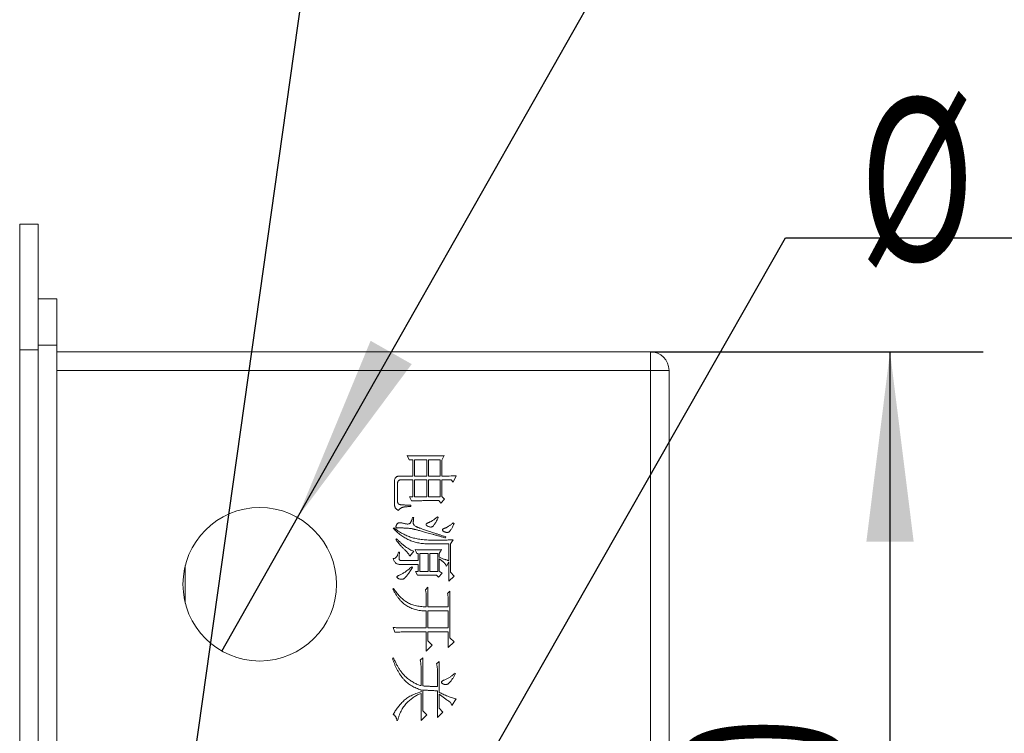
# Model space of a CAD drawing. Header units: millimetres. Extents: x 0 to 658, y -2 to 210.
# Tile 8 of 26: x 34 to 55, y 148 to 164. Entities that reach past the tile are written whole.
import ezdxf

# ---------------------------------------------------------------- set-up
doc = ezdxf.new("R2010")
doc.units = ezdxf.units.MM
doc.layers.add('图框', color=7, linetype='Continuous')
doc.styles.add('SLDTEXTSTYLE0', font='TXT', dxfattribs={"width": 0.7})
doc.styles.add('SLDTEXTSTYLE1', font='TXT', dxfattribs={"width": 0.7, "bigfont": 'bigfont'})
doc.styles.add('SLDTEXTSTYLE4', font='TXT', dxfattribs={"width": 0.628571})
doc.dimstyles.new('SLDDIMSTYLE1', dxfattribs={"dimtxt": 3.5, "dimasz": 4.08, "dimexe": 0, "dimexo": 0.0625, "dimgap": 0.875, "dimtad": 0, "dimtih": 1, "dimtoh": 1, "dimdec": 6, "dimlfac": 5, "dimrnd": 1e-09, "dimzin": 12, "dimdsep": 46, "dimtxsty": 'SLDTEXTSTYLE0', "dimblk1": 'NONE', "dimsah": 1, "dimcen": 0, "dimadec": 0, "dimazin": 3, "dimtfac": 1, "dimtmove": 0, "dimatfit": 3, "dimldrblk": 'NONE', "dimfxl": 0, "dimfrac": 2, "dimtolj": 1, "dimtzin": 12, "dimarcsym": 0})
doc.dimstyles.new('SLDDIMSTYLE5', dxfattribs={"dimtxt": 3.5, "dimasz": 4.08, "dimexe": 0, "dimexo": 0.0625, "dimgap": 0.875, "dimtad": 0, "dimtih": 1, "dimtoh": 1, "dimlfac": 5, "dimrnd": 1e-09, "dimzin": 4, "dimdsep": 46, "dimtxsty": 'SLDTEXTSTYLE0', "dimblk1": 'NONE', "dimsah": 1, "dimcen": 0, "dimadec": 0, "dimazin": 1, "dimtfac": 1, "dimtmove": 0, "dimatfit": 3, "dimldrblk": 'NONE', "dimfxl": 0, "dimfrac": 2, "dimtolj": 1, "dimtzin": 12, "dimarcsym": 0})
doc.dimstyles.new('SLDDIMSTYLE6', dxfattribs={"dimtxt": 3.5, "dimasz": 4.08, "dimexe": 0, "dimexo": 0.0625, "dimgap": 0.875, "dimtad": 2, "dimlfac": 5, "dimrnd": 1e-09, "dimzin": 4, "dimdsep": 46, "dimtxsty": 'SLDTEXTSTYLE0', "dimsah": 1, "dimcen": 0.09, "dimadec": 0, "dimazin": 1, "dimtfac": 1, "dimtofl": 0, "dimtmove": 0, "dimatfit": 3, "dimfxl": 0, "dimfrac": 2, "dimtolj": 1, "dimtzin": 12, "dimarcsym": 0})

# ---------------------------------------------------------------- blocks, each defined once
blk = doc.blocks.new('_D_15')
at = {"layer": '图框'}
for p, q in [((39.669, 152.843), (47.324, 166.346)), ((47.324, 166.346), (73.15, 166.346)), ((38.041, 149.972), (39.669, 152.843))]:
    blk.add_line(p, q, dxfattribs=at)
blk.add_solid([(39.669, 152.843), (42.123, 156.141), (41.239, 156.643)], dxfattribs=at)
at = {"layer": '图框', "char_height": 3.5, "attachment_point": 1}
for s, insert, style in [('贯\\M+190FA', (64.935, 169.357), 'SLDTEXTSTYLE1'), ('%%c', (48.912, 169.357), 'SLDTEXTSTYLE0'), ('16.50', (52.782, 169.357), 'SLDTEXTSTYLE0')]:
    blk.add_mtext(s, dxfattribs=dict(at, insert=insert, style=style))
blk = doc.blocks.new('_NONE')
blk = doc.blocks.new('_D_22')
at = {"layer": '图框'}
for p, q in [((47.255, 156.407), (54.406, 156.407)), ((52.406, 122.447), (52.406, 156.407)), ((44.555, 122.447), (54.406, 122.447))]:
    blk.add_line(p, q, dxfattribs=at)
for points in [[(52.406, 156.407), (51.898, 152.327), (52.914, 152.327)], [(52.406, 122.447), (52.914, 126.527), (51.898, 126.527)]]:
    blk.add_solid(points, dxfattribs=at)
at = {"layer": '图框', "insert": (47.894, 138.563), "char_height": 3.5, "attachment_point": 1, "rotation": 90, "style": 'SLDTEXTSTYLE0'}
blk.add_mtext('169.80', dxfattribs=at)
blk = doc.blocks.new('_D_23')
at = {"layer": '图框'}
for p, q in [((40.018, 141.049), (50.159, 158.856)), ((50.159, 158.856), (75.985, 158.856)), ((37.692, 136.965), (40.018, 141.049))]:
    blk.add_line(p, q, dxfattribs=at)
blk.add_solid([(40.018, 141.049), (42.478, 144.343), (41.595, 144.846)], dxfattribs=at)
at = {"layer": '图框', "char_height": 3.5, "attachment_point": 1}
for s, insert, style in [('贯\\M+190FA', (67.77, 161.867), 'SLDTEXTSTYLE1'), ('%%c', (51.747, 161.867), 'SLDTEXTSTYLE0'), ('23.50', (55.617, 161.867), 'SLDTEXTSTYLE0')]:
    blk.add_mtext(s, dxfattribs=dict(at, insert=insert, style=style))
blk = doc.blocks.new('SW_SYMBOL_HOLE_DEPTH')
at = {"layer": '图框', "color": 0}
for p, q in [((0, 875), (800, 875)), ((400, 875), (400, 75)), ((100, 555), (400, 75)), ((700, 555), (400, 75))]:
    blk.add_line(p, q, dxfattribs=at)
blk = doc.blocks.new('_D_29')
at = {"layer": '图框'}
for p, q in [((36.583, 141.51), (41.546, 176.668)), ((41.546, 176.668), (87.536, 176.668)), ((36.526, 141.104), (36.583, 141.51))]:
    blk.add_line(p, q, dxfattribs=at)
blk.add_solid([(36.583, 141.51), (37.657, 145.479), (36.651, 145.621)], dxfattribs=at)
at = {"layer": '图框', "xscale": 0.004072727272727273, "yscale": 0.004072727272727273, "zscale": 0.004072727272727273}
for p in [(73.685, 176.027), (69.51, 171.027)]:
    blk.add_blockref('SW_SYMBOL_HOLE_DEPTH', p, dxfattribs=at)
at = {"layer": '图框', "char_height": 3.5, "attachment_point": 1}
for s, insert, style in [('4 x  M2.5 - 6H', (43.133, 180.252), 'SLDTEXTSTYLE4'), ('3.50', (79.32, 180.252), 'SLDTEXTSTYLE0'), ('%%c', (53.419, 175.252), 'SLDTEXTSTYLE0'), ('2.05', (59.258, 175.252), 'SLDTEXTSTYLE0'), ('4', (75.145, 175.252), 'SLDTEXTSTYLE0')]:
    blk.add_mtext(s, dxfattribs=dict(at, insert=insert, style=style))

msp = doc.modelspace()

# ---------------------------------------------------------------- linework, layer by layer
at = {"color": 7, "linetype": 'Continuous', "lineweight": 15}
for p, q in [((34.09469352, 159.14742932), (33.6946935, 159.14742932)), ((33.6946935, 159.14742932), (33.6946935, 156.44742832)), ((34.09469352, 156.44742832), (34.09469352, 159.14742932)), ((34.09469352, 157.54742906), (34.49469354, 157.54742906)), ((34.49469354, 157.54742906), (34.49469354, 156.54742853)), ((33.6946935, 156.44742832), (33.6946935, 84.44742844)), ((34.09469352, 156.44742832), (33.6946935, 156.44742832)), ((34.49469354, 156.54742853), (34.09469352, 156.54742853)), ((34.09469352, 84.44742844), (34.09469352, 156.44742832)), ((34.49469354, 156.54742853), (34.49469354, 84.34742973)), ((34.49469354, 156.40742914), (47.25469356, 156.40742914)), ((47.25469356, 156.40742914), (47.25469356, 156.00742833)), ((47.25469356, 156.00742833), (34.49469354, 156.00742833)), ((47.65469288, 156.00742833), (47.25469356, 156.00742833)), ((47.25469356, 84.88742993), (47.25469356, 156.00742833)), ((47.65469288, 156.00742833), (47.65469288, 84.88742993)), ((42.0656309, 154.08516363), (42.02461546, 154.17305366)), ((42.82149007, 154.17305366), (42.76875635, 154.079303)), ((42.14766254, 154.08516363), (42.0656309, 154.08516363)), ((42.14766254, 153.73360053), (42.14766254, 154.08516363)), ((42.44649043, 154.08516363), (42.18281885, 154.08516363)), ((42.18281885, 154.08516363), (42.18281885, 153.73360053)), ((42.44649043, 153.73360053), (42.44649043, 154.08516363)), ((42.73360004, 154.08516363), (42.48164674, 154.08516363)), ((42.48164674, 154.08516363), (42.48164674, 153.73360053)), ((42.73360004, 153.73360053), (42.73360004, 154.08516363)), ((42.76875635, 154.079303), (42.76875635, 153.73360053)), ((41.86641207, 153.73360053), (42.14766254, 153.73360053)), ((42.18281885, 153.73360053), (42.44649043, 153.73360053)), ((42.48164674, 153.73360053), (42.73360004, 153.73360053)), ((43.07930251, 153.73945967), (43.01484977, 153.60469357)), ((41.74922486, 153.15352217), (41.74922486, 153.6105542)), ((41.81953748, 153.58125702), (41.81953748, 153.17696021)), ((42.14766254, 153.65156964), (41.88399022, 153.65156964)), ((42.14766254, 153.28828827), (42.14766254, 153.65156964)), ((42.44649043, 153.65156964), (42.18281885, 153.65156964)), ((42.18281885, 153.65156964), (42.18281885, 153.28828827)), ((42.44649043, 153.28828827), (42.44649043, 153.65156964)), ((42.73360004, 153.65156964), (42.48164674, 153.65156964)), ((42.48164674, 153.65156964), (42.48164674, 153.28828827)), ((42.73360004, 153.28828827), (42.73360004, 153.65156964)), ((42.76875635, 153.65156964), (42.76875635, 153.29414741)), ((42.97383433, 153.65156964), (42.76875635, 153.65156964)), ((43.01484977, 153.60469357), (42.97383433, 153.65156964)), ((42.07734992, 153.28828827), (42.14766254, 153.28828827)), ((42.11836537, 153.20039675), (42.07734992, 153.28828827)), ((42.18281885, 153.28828827), (42.44649043, 153.28828827)), ((42.48164674, 153.28828827), (42.73360004, 153.28828827)), ((42.76875635, 153.29414741), (42.82734995, 153.23555306)), ((42.10664635, 153.10664759), (42.10664635, 153.07735041)), ((42.74531832, 153.15352217), (42.70430287, 153.20625738)), ((42.82734995, 153.23555306), (42.74531832, 153.15352217)), ((42.14180266, 152.84297601), (42.1652407, 152.84297601)), ((42.6750057, 152.85469428), (42.69258385, 152.84297601)), ((43.01484977, 152.72578732), (43.03242793, 152.71406905)), ((41.72578757, 152.60860012), (41.74336573, 152.62031988)), ((42.85664638, 152.42695943), (42.85078724, 152.40352289)), ((41.77852129, 152.37422571), (41.79609945, 152.38594399)), ((42.92109986, 151.91719443), (42.92109986, 152.27461592)), ((43.01484977, 152.36250744), (42.95625617, 152.27461592)), ((42.95625617, 152.27461592), (42.95625617, 151.66524113)), ((41.83711564, 152.09883437), (41.86055293, 152.09883437)), ((42.1652407, 152.11641327), (42.08320906, 152.01094434)), ((42.23555257, 152.06953869), (42.20039626, 152.15156958)), ((42.26484974, 152.06953869), (42.23555257, 152.06953869)), ((42.26484974, 151.91719443), (42.26484974, 152.06953869)), ((42.4757876, 152.06953869), (42.30000605, 152.06953869)), ((42.30000605, 152.06953869), (42.30000605, 151.68281928)), ((42.4757876, 151.68281928), (42.4757876, 152.06953869)), ((42.68086558, 152.06953869), (42.51094317, 152.06953869)), ((42.51094317, 152.06953869), (42.51094317, 151.68281928)), ((42.68086558, 151.68281928), (42.68086558, 152.06953869)), ((42.76289647, 152.15156958), (42.71602189, 152.06953869)), ((42.71602189, 152.06953869), (42.71602189, 151.98750631)), ((37.25469341, 151.00431577), (37.25469341, 151.81054161)), ((42.26484974, 151.8351628), (41.87813108, 151.8351628)), ((41.89570924, 151.91719443), (42.26484974, 151.91719443)), ((42.12422451, 151.78242833), (42.14180266, 151.77071006)), ((42.26484974, 151.68281928), (42.26484974, 151.8351628)), ((42.71602189, 151.95235074), (42.71602189, 151.68867842)), ((42.92109986, 151.88789726), (42.8683654, 151.79414735)), ((42.92109986, 151.47188143), (42.92109986, 151.88789726)), ((42.20625614, 151.68281928), (42.26484974, 151.68281928)), ((42.24727159, 151.60078765), (42.20625614, 151.68281928)), ((42.30000605, 151.68281928), (42.4757876, 151.68281928)), ((42.51094317, 151.68281928), (42.68086558, 151.68281928)), ((42.69844373, 151.5597722), (42.65742754, 151.60664753)), ((42.77461549, 151.64766297), (42.69844373, 151.5597722)), ((42.71602189, 151.68867842), (42.77461549, 151.64766297)), ((43.03828707, 151.58320949), (42.92109986, 151.47188143)), ((42.95625617, 151.66524113), (43.03828707, 151.58320949)), ((41.71406855, 151.30195976), (41.73164671, 151.31953791)), ((42.41719326, 151.29024074), (42.46992772, 151.34297521)), ((42.43477141, 150.92110024), (42.43477141, 151.14961625)), ((42.46992772, 151.34297521), (42.46992772, 150.92110024)), ((42.89180269, 151.20820985), (42.94453715, 151.26094431)), ((42.94453715, 151.26094431), (42.94453715, 150.25899098)), ((42.90938085, 150.92110024), (42.90938085, 151.06758461)), ((42.43477141, 150.46992884), (42.43477141, 150.83321021)), ((42.46992772, 150.92110024), (42.90938085, 150.92110024)), ((42.90938085, 150.83321021), (42.46992772, 150.83321021)), ((42.46992772, 150.83321021), (42.46992772, 150.46992884)), ((42.90938085, 150.46992884), (42.90938085, 150.83321021)), ((41.76094314, 150.37617893), (41.72578757, 150.47578797)), ((42.43477141, 150.38203806), (41.97774013, 150.38203806)), ((42.02461546, 150.46992884), (42.43477141, 150.46992884)), ((42.43477141, 149.97188137), (42.43477141, 150.38203806)), ((42.46992772, 150.46992884), (42.90938085, 150.46992884)), ((42.46992772, 150.38203806), (42.46992772, 150.19453824)), ((42.90938085, 150.38203806), (42.46992772, 150.38203806)), ((42.90938085, 150.04805387), (42.90938085, 150.38203806)), ((42.56367763, 150.10078833), (42.43477141, 149.97188137)), ((42.46992772, 150.19453824), (42.56367763, 150.10078833)), ((43.03242793, 150.17110021), (42.90938085, 150.04805387)), ((42.94453715, 150.25899098), (43.03242793, 150.17110021)), ((41.70820942, 149.81953786), (41.73164671, 149.82539699)), ((42.30586519, 149.77266327), (42.35859965, 149.82539699)), ((42.35859965, 149.82539699), (42.35859965, 149.22188208)), ((42.65742754, 149.69649077), (42.71016201, 149.74922524)), ((42.71016201, 149.74922524), (42.71016201, 149.08711598)), ((42.32344335, 149.22774122), (42.32344335, 149.63203803)), ((42.6750057, 149.21016306), (42.6750057, 149.55586628)), ((43.05000608, 149.49727268), (43.06758424, 149.48555366)), ((42.32344335, 149.09297512), (42.32344335, 149.13985044)), ((42.32344335, 148.47774119), (42.32344335, 149.05781955)), ((42.35859965, 149.13399131), (42.35859965, 148.6886783)), ((42.6750057, 148.54219393), (42.6750057, 149.11641315)), ((42.71016201, 149.04610053), (42.71016201, 148.74141277)), ((42.9855526, 148.80000637), (42.95625617, 148.87031899)), ((43.07930251, 148.94063161), (42.9855526, 148.80000637)), ((42.35859965, 148.6886783), (42.44649043, 148.60078827)), ((42.79219364, 148.65938187), (42.6750057, 148.54219393)), ((42.71016201, 148.74141277), (42.79219364, 148.65938187)), ((41.81953748, 148.47774119), (41.80195933, 148.47774119)), ((42.44649043, 148.60078827), (42.32344335, 148.47774119))]:
    msp.add_line(p, q, dxfattribs=at)
msp.add_circle((38.8546935, 151.40742861), 1.65, dxfattribs=at)
msp.add_arc((47.2546935, 156.00742861), 0.4, 0, 90, dxfattribs=at)
for points, knots in [([(42.02461537, 154.17305361), (42.05803399, 154.17211859), (42.12544335, 154.17023254), (42.2272301, 154.16861931), (42.33053001, 154.16752174), (42.43426524, 154.16703081), (42.53662626, 154.16751091), (42.63551385, 154.16859655), (42.72999603, 154.17019439), (42.79147187, 154.17211552), (42.82149037, 154.17305361)], [0, 0, 0, 0, 0.125841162, 0.2538367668, 0.3831824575, 0.5147004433, 0.6443124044, 0.7684848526, 0.8869517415, 1, 1, 1, 1]), ([(41.74922475, 153.61055361), (41.7494624, 153.62021154), (41.74991034, 153.63841565), (41.7557268, 153.66378656), (41.76459686, 153.68558643), (41.77785489, 153.7033818), (41.79487733, 153.7171735), (41.8155134, 153.72703274), (41.83986621, 153.7326066), (41.85719532, 153.7332554), (41.86641225, 153.73360048)], [0, 0, 0, 0, 0.1485173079, 0.2799381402, 0.3987837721, 0.5086891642, 0.6180164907, 0.7331773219, 0.858083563, 1, 1, 1, 1]), ([(42.768756, 153.73360048), (42.7964619, 153.7336931), (42.85064606, 153.73387422), (42.93014736, 153.73501657), (43.00596885, 153.7365905), (43.05528888, 153.73852025), (43.07930287, 153.73945986)], [0, 0, 0, 0, 0.2675836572, 0.5233106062, 0.7678992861, 1, 1, 1, 1]), ([(41.88399037, 153.65156923), (41.87891022, 153.65138568), (41.86935303, 153.65104036), (41.85590306, 153.64783387), (41.84465056, 153.64203917), (41.83507608, 153.63433453), (41.8281576, 153.62395994), (41.82307197, 153.61166254), (41.82011962, 153.59716155), (41.81973905, 153.58676808), (41.81953725, 153.58125673)], [0, 0, 0, 0, 0.1394569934, 0.2623572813, 0.3761135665, 0.4847561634, 0.5961091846, 0.7145757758, 0.8486478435, 1, 1, 1, 1]), ([(41.83711537, 152.99531923), (41.829759, 152.99924535), (41.81551302, 153.00684846), (41.7969318, 153.02103133), (41.78124588, 153.036368), (41.76896067, 153.05374548), (41.75977168, 153.07388906), (41.75381344, 153.09732172), (41.74982408, 153.12423504), (41.74943234, 153.14337821), (41.74922475, 153.15352236)], [0, 0, 0, 0, 0.1292392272, 0.2502780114, 0.3614296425, 0.4685909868, 0.57861403, 0.703088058, 0.8426635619, 1, 1, 1, 1]), ([(41.81953725, 153.17695986), (41.82010952, 153.172801), (41.8212166, 153.16475547), (41.82527545, 153.15368654), (41.83041345, 153.14380995), (41.8375397, 153.13565838), (41.84622962, 153.12907148), (41.85639012, 153.12375746), (41.86816699, 153.12015839), (41.88176647, 153.11812915), (41.89778643, 153.11666275), (41.91712334, 153.11550089), (41.94004375, 153.1138898), (41.96652432, 153.11243865), (41.99646578, 153.11083292), (42.02997188, 153.10969714), (42.0670737, 153.10806409), (42.0930463, 153.10713426), (42.10664662, 153.10664736)], [0, 0, 0, 0, 0.03933931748, 0.07610411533, 0.11017465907, 0.14342840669, 0.17687613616, 0.21214624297, 0.25063051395, 0.29197999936, 0.3411550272, 0.4017928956, 0.47400666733, 0.55707639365, 0.65100682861, 0.75577258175, 0.87211254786, 1, 1, 1, 1]), ([(42.10664662, 153.07735048), (42.09492617, 153.07736148), (42.07256455, 153.07738247), (42.04059404, 153.07611025), (42.01176817, 153.07485019), (41.98609389, 153.07233498), (41.96348671, 153.06963326), (41.94387037, 153.06630584), (41.92740843, 153.06202025), (41.90971552, 153.05571724), (41.89080656, 153.04575187), (41.87051559, 153.03163625), (41.85226725, 153.01492408), (41.84221481, 153.00191733), (41.83711537, 152.99531923)], [0, 0, 0, 0, 0.1194140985, 0.2278319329, 0.3260032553, 0.4133593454, 0.4906153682, 0.5579954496, 0.6159231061, 0.6637217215, 0.7491056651, 0.832740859, 0.9151522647, 1, 1, 1, 1]), ([(42.70430287, 153.20625673), (42.68520566, 153.20625075), (42.64795164, 153.20623907), (42.59348083, 153.20632189), (42.54175947, 153.20603097), (42.49278665, 153.20583108), (42.44656263, 153.20561747), (42.40308772, 153.2053759), (42.3623601, 153.20524573), (42.32438379, 153.20474115), (42.28915511, 153.20432119), (42.25667514, 153.20389536), (42.22687248, 153.20343389), (42.19981443, 153.20309377), (42.17551147, 153.20237804), (42.15402654, 153.20174586), (42.13529038, 153.20110268), (42.12371814, 153.20062042), (42.11836537, 153.20039736)], [0, 0, 0, 0, 0.0977677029, 0.190721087, 0.2788609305, 0.3625568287, 0.4414384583, 0.5155058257, 0.5851292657, 0.6499416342, 0.7099400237, 0.7654947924, 0.8162357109, 0.8625331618, 0.9040252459, 0.9407049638, 0.9725729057, 1, 1, 1, 1]), ([(42.85078725, 152.40352236), (42.82489775, 152.41092729), (42.77465669, 152.42529727), (42.70137394, 152.44578709), (42.63267309, 152.46550192), (42.5681269, 152.48332767), (42.50810771, 152.50044511), (42.45231433, 152.51566366), (42.40107466, 152.53008611), (42.35423332, 152.54315827), (42.31173732, 152.55461126), (42.27365045, 152.5647439), (42.24010146, 152.57404717), (42.21071569, 152.58144674), (42.18585484, 152.58819438), (42.16521797, 152.59295165), (42.14917859, 152.59711945), (42.1266133, 152.60156067), (42.09494949, 152.60703552), (42.05130397, 152.61172761), (42.00405548, 152.6155374), (41.9628486, 152.61708375), (41.92963794, 152.61796917), (41.90626956, 152.61829392), (41.88493311, 152.61893097), (41.86561731, 152.61872683), (41.84832247, 152.61895449), (41.83306835, 152.61833384), (41.81973584, 152.61808956), (41.80857275, 152.61719758), (41.79917263, 152.61708816), (41.79162704, 152.61997015), (41.78637731, 152.62545671), (41.78384715, 152.63328004), (41.78363197, 152.64312206), (41.78591402, 152.65504979), (41.78988883, 152.66930711), (41.79582227, 152.68503485), (41.80401405, 152.70071098), (41.8154772, 152.71392046), (41.82995349, 152.7235417), (41.84700209, 152.72962003), (41.86663061, 152.73196396), (41.88876633, 152.73144994), (41.91352133, 152.72736404), (41.93965518, 152.71990606), (41.96586123, 152.71237686), (41.99058289, 152.70655325), (42.01279899, 152.7032366), (42.0324956, 152.70199525), (42.04966265, 152.70291647), (42.06444474, 152.70603296), (42.07666578, 152.7116582), (42.08643369, 152.71975629), (42.09444463, 152.72966713), (42.10205489, 152.7410502), (42.10934212, 152.75408923), (42.11653071, 152.76861024), (42.12327548, 152.7848695), (42.12967466, 152.80279316), (42.13599016, 152.82232987), (42.13982345, 152.83594497), (42.14180287, 152.84297548)], [0, 0, 0, 0, 0.0502187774, 0.0974543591, 0.1419100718, 0.1835126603, 0.2223351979, 0.258305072, 0.2913647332, 0.3216079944, 0.3489994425, 0.3734448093, 0.395109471, 0.4139240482, 0.4299575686, 0.4431439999, 0.4534182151, 0.4608528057, 0.4860255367, 0.5133188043, 0.5426833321, 0.5744151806, 0.5902044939, 0.6046420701, 0.6180005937, 0.6300073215, 0.6406649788, 0.6502471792, 0.6584809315, 0.6655077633, 0.6711802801, 0.6758399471, 0.6801337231, 0.6848708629, 0.6908129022, 0.6983314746, 0.7074304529, 0.7184044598, 0.729634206, 0.7402439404, 0.7506457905, 0.7616991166, 0.7736808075, 0.7873090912, 0.8028790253, 0.8203201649, 0.8379620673, 0.8537363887, 0.8676449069, 0.8798052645, 0.8904842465, 0.8996151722, 0.9078223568, 0.9153020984, 0.9230577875, 0.9315139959, 0.9408176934, 0.950893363, 0.9617170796, 0.9736233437, 0.9863797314, 1, 1, 1, 1]), ([(42.16524037, 152.84297548), (42.1643891, 152.8345826), (42.16277445, 152.81866327), (42.16022077, 152.79605187), (42.15855224, 152.77585416), (42.15722245, 152.75813152), (42.15633526, 152.74286822), (42.15584326, 152.73005705), (42.15586846, 152.71971386), (42.15610274, 152.70889119), (42.16045628, 152.6960533), (42.17166638, 152.6817866), (42.18824997, 152.66697119), (42.20385353, 152.6550167), (42.21881258, 152.64716622), (42.23139937, 152.64105684), (42.24838846, 152.63399339), (42.26970593, 152.62591585), (42.29504542, 152.61596394), (42.32490589, 152.60531493), (42.35886673, 152.59278292), (42.39729821, 152.57951313), (42.43982766, 152.56460282), (42.4868109, 152.54893252), (42.53792404, 152.53141306), (42.59348296, 152.51311947), (42.65320782, 152.49329214), (42.71723778, 152.47227432), (42.78549499, 152.44990215), (42.83247927, 152.43475243), (42.85664662, 152.42695986)], [0, 0, 0, 0, 0.0281428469, 0.0533804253, 0.0759063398, 0.095747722, 0.1126678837, 0.1269141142, 0.1384976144, 0.1471986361, 0.1629198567, 0.1826139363, 0.2070305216, 0.2371040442, 0.2477933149, 0.2633357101, 0.2837742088, 0.3091395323, 0.3393906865, 0.3745849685, 0.4148923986, 0.4601512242, 0.5102162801, 0.5652384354, 0.6253738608, 0.6904689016, 0.7603717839, 0.8353117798, 0.9152891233, 1, 1, 1, 1]), ([(42.69258412, 152.84297548), (42.68513328, 152.82691786), (42.67107604, 152.79662252), (42.64909781, 152.75501255), (42.6286796, 152.71949454), (42.6093284, 152.69031645), (42.59067635, 152.66774766), (42.57344916, 152.65117405), (42.55687346, 152.64053596), (42.53607418, 152.63649787), (42.51269951, 152.63941822), (42.48685077, 152.64590629), (42.46340277, 152.65694295), (42.44644292, 152.66943096), (42.43602189, 152.68083918), (42.43110513, 152.68945282), (42.43093415, 152.69843157), (42.43458666, 152.70686784), (42.44225136, 152.71429281), (42.45296809, 152.72156936), (42.46742221, 152.72849181), (42.48527095, 152.73473225), (42.50550915, 152.74193016), (42.52680607, 152.75193928), (42.54915041, 152.76383244), (42.57234696, 152.77808956), (42.59664215, 152.79418795), (42.62213793, 152.81213977), (42.64828562, 152.83266872), (42.66592208, 152.84720639), (42.675006, 152.85469423)], [0, 0, 0, 0, 0.0768986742, 0.1450819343, 0.2043768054, 0.2548482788, 0.2970203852, 0.3312706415, 0.3585993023, 0.3810989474, 0.4217638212, 0.4598044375, 0.4966392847, 0.533662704, 0.5503673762, 0.5637200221, 0.5756671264, 0.5879243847, 0.6025986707, 0.6213430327, 0.6441132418, 0.6719592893, 0.7034838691, 0.7373760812, 0.7740739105, 0.8134215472, 0.8556112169, 0.900696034, 0.9488519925, 1, 1, 1, 1]), ([(43.03242787, 152.71406923), (43.02670871, 152.70065741), (43.01588638, 152.67527834), (42.99951213, 152.63974939), (42.98351784, 152.60921515), (42.96827881, 152.58327883), (42.95379339, 152.56196233), (42.93967982, 152.54542054), (42.92628178, 152.53338116), (42.91282652, 152.52622006), (42.89976837, 152.52287655), (42.88694903, 152.52111592), (42.87394792, 152.52078002), (42.86075352, 152.52266592), (42.84742331, 152.5261577), (42.83397313, 152.53150183), (42.82014584, 152.53821814), (42.80700169, 152.54651423), (42.7954464, 152.55524748), (42.78755164, 152.56434167), (42.78315088, 152.57343756), (42.78429441, 152.58276622), (42.78991601, 152.59122524), (42.7999446, 152.59839744), (42.81351237, 152.60556459), (42.83105266, 152.61169331), (42.85095296, 152.61891042), (42.87192251, 152.62867516), (42.89396117, 152.63981319), (42.91645307, 152.65356688), (42.94013491, 152.66859106), (42.96441784, 152.68581958), (42.98944876, 152.70503599), (43.00620545, 152.71872579), (43.01484975, 152.72578798)], [0, 0, 0, 0, 0.066635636, 0.126094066, 0.1787392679, 0.2240985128, 0.2635335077, 0.2963451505, 0.3233112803, 0.3453455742, 0.365236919, 0.3845935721, 0.4044326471, 0.4244445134, 0.4452936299, 0.4672732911, 0.4904864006, 0.5154377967, 0.5382591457, 0.5563339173, 0.5702704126, 0.5829028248, 0.5973059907, 0.6154290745, 0.6386492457, 0.6673224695, 0.7001740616, 0.7353877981, 0.7729446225, 0.8129738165, 0.8558009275, 0.9011131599, 0.9489870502, 1, 1, 1, 1]), ([(42.92109975, 152.27461611), (42.88145853, 152.27467999), (42.80282692, 152.27480671), (42.68600012, 152.27514323), (42.57134341, 152.27618157), (42.47736768, 152.27677476), (42.40372805, 152.27882414), (42.35021758, 152.28352425), (42.29814241, 152.2904118), (42.24747498, 152.29967082), (42.19837745, 152.31165508), (42.15072363, 152.32602932), (42.10441742, 152.34263515), (42.05959405, 152.36214365), (42.015648, 152.38393092), (41.97258356, 152.40852941), (41.92989617, 152.43548934), (41.88788586, 152.46504765), (41.8462403, 152.49693887), (41.80558494, 152.53184783), (41.76503123, 152.56888978), (41.73898468, 152.59524609), (41.72578725, 152.60860048)], [0, 0, 0, 0, 0.0921529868, 0.1827929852, 0.2715851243, 0.3586989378, 0.401270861, 0.4427891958, 0.4835052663, 0.5233486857, 0.562462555, 0.6009261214, 0.6390132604, 0.6767494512, 0.7145021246, 0.7529851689, 0.7919871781, 0.8318284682, 0.8723586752, 0.9138725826, 0.9563603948, 1, 1, 1, 1]), ([(41.74336537, 152.62031923), (41.75846335, 152.60847762), (41.78829838, 152.58507747), (41.83411629, 152.55254015), (41.8802411, 152.52271128), (41.9266234, 152.49556281), (41.97332943, 152.47121092), (42.0202507, 152.44966011), (42.06750412, 152.43096664), (42.11542209, 152.41469907), (42.16496065, 152.40103663), (42.21673247, 152.389124), (42.27121428, 152.37880707), (42.32855066, 152.37108542), (42.3885146, 152.36438684), (42.45128634, 152.36002354), (42.51677354, 152.35707645), (42.583932, 152.35656631), (42.65041169, 152.35654062), (42.71414084, 152.35710335), (42.77389308, 152.35745127), (42.82973936, 152.35807974), (42.88160267, 152.35905157), (42.92949851, 152.35972793), (42.97347382, 152.36116712), (43.00146727, 152.36207345), (43.01484975, 152.36250673)], [0, 0, 0, 0, 0.0432047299, 0.0853766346, 0.1264946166, 0.1668662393, 0.206356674, 0.2450625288, 0.2830863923, 0.3207427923, 0.358961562, 0.39875323, 0.4403514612, 0.4837770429, 0.5290019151, 0.5762037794, 0.6254447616, 0.6765991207, 0.7274235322, 0.7751539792, 0.820115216, 0.8619830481, 0.9009213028, 0.9369278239, 0.9698478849, 1, 1, 1, 1]), ([(42.08320912, 152.01094423), (42.08053558, 152.01640989), (42.07505349, 152.02761722), (42.06515509, 152.04408215), (42.05382491, 152.06097536), (42.0405554, 152.07795706), (42.02578045, 152.09532781), (42.00946312, 152.11296704), (41.99136618, 152.13078052), (41.97143612, 152.14895123), (41.95005152, 152.16835087), (41.92848977, 152.19073362), (41.9056976, 152.21525579), (41.88175771, 152.24207296), (41.85736357, 152.2717587), (41.83173429, 152.30358947), (41.80519782, 152.33791637), (41.78758478, 152.36188957), (41.77852162, 152.37422548)], [0, 0, 0, 0, 0.0383433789, 0.0786231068, 0.1209964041, 0.16651456, 0.2143975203, 0.2647408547, 0.3179502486, 0.3744285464, 0.4347736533, 0.4999168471, 0.5702637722, 0.6458579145, 0.7264960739, 0.8124621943, 0.903498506, 1, 1, 1, 1]), ([(41.79609975, 152.38594423), (41.81281248, 152.36901531), (41.84528078, 152.33612702), (41.89483516, 152.29071258), (41.94274541, 152.24958548), (41.9897012, 152.21367546), (42.03494383, 152.1818016), (42.0794101, 152.15542921), (42.12221712, 152.1329627), (42.15123787, 152.12179931), (42.16524037, 152.11641298)], [0, 0, 0, 0, 0.1548830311, 0.3008956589, 0.4375685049, 0.5658907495, 0.6857129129, 0.797679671, 0.902380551, 1, 1, 1, 1]), ([(41.72578725, 151.95820986), (41.73244767, 151.95905184), (41.74560142, 151.96071469), (41.76400908, 151.96876261), (41.78069943, 151.98057404), (41.79545941, 151.99661304), (41.80885124, 152.01635801), (41.81986728, 152.04037991), (41.82972609, 152.06811651), (41.83456127, 152.08821706), (41.83711537, 152.09883486)], [0, 0, 0, 0, 0.1039979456, 0.2053866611, 0.3087553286, 0.4202264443, 0.5426032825, 0.6785364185, 0.8301919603, 1, 1, 1, 1]), ([(41.86055287, 152.09883486), (41.8596017, 152.08661033), (41.85777852, 152.06317887), (41.85532779, 152.02947627), (41.85354236, 151.99870479), (41.85176621, 151.97510982), (41.85122118, 151.95805983), (41.85310614, 151.9472667), (41.85590209, 151.93787383), (41.86090507, 151.93026023), (41.86732127, 151.92419492), (41.87549736, 151.91996558), (41.88517121, 151.91769841), (41.89208061, 151.91736783), (41.89570912, 151.91719423)], [0, 0, 0, 0, 0.1760693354, 0.3374823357, 0.4852824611, 0.618503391, 0.6777128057, 0.7292860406, 0.7752739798, 0.8173406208, 0.8584997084, 0.9007838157, 0.9478959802, 1, 1, 1, 1]), ([(42.20039662, 152.15156923), (42.22542366, 152.15063949), (42.27474668, 152.14880718), (42.3475991, 152.14716307), (42.41827503, 152.14604824), (42.51007701, 152.14541616), (42.62476577, 152.14669912), (42.71653315, 152.14993458), (42.76289662, 152.15156923)], [0, 0, 0, 0, 0.1335319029, 0.2631633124, 0.3885301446, 0.5104132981, 0.7526469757, 1, 1, 1, 1]), ([(41.878131, 151.83516298), (41.86877993, 151.83506259), (41.85080135, 151.83486958), (41.82487521, 151.83972535), (41.80153082, 151.84884601), (41.78080876, 151.86248441), (41.76282078, 151.88039001), (41.74763714, 151.90256917), (41.73457567, 151.92864496), (41.72881026, 151.94804023), (41.72578725, 151.95820986)], [0, 0, 0, 0, 0.1303532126, 0.2506199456, 0.3658023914, 0.4781592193, 0.5945973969, 0.7179100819, 0.852090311, 1, 1, 1, 1]), ([(42.14180287, 151.77070986), (42.13192262, 151.75535486), (42.11311846, 151.72613111), (42.08583498, 151.68475324), (42.06052974, 151.64839186), (42.03736592, 151.61676283), (42.01680061, 151.58962139), (41.9981211, 151.56737757), (41.9817349, 151.54983392), (41.96699815, 151.5366183), (41.95290847, 151.52692559), (41.93849791, 151.52007504), (41.92319491, 151.51599134), (41.9072708, 151.51398646), (41.89060143, 151.51449233), (41.87326409, 151.51743004), (41.8552189, 151.52271571), (41.83750187, 151.5299916), (41.82178574, 151.53807923), (41.81061196, 151.54711572), (41.80391399, 151.55697343), (41.80497768, 151.56811487), (41.81218525, 151.57806519), (41.82430941, 151.58781563), (41.84191053, 151.59752575), (41.86460117, 151.60715511), (41.89095079, 151.61843396), (41.91919549, 151.63333303), (41.94918987, 151.65101498), (41.98093297, 151.6714556), (42.01435657, 151.69503537), (42.04961187, 151.72143311), (42.08653876, 151.75080596), (42.11139661, 151.77166441), (42.12422475, 151.78242861)], [0, 0, 0, 0, 0.0629671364, 0.1198395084, 0.1709104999, 0.2157167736, 0.255034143, 0.2883161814, 0.31584276, 0.3377611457, 0.3564423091, 0.374632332, 0.3924856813, 0.410834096, 0.4297995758, 0.4497719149, 0.4713252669, 0.4944874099, 0.5158099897, 0.5319093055, 0.5439765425, 0.5549782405, 0.5679884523, 0.585332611, 0.6083532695, 0.637050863, 0.6703329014, 0.7071524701, 0.7470698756, 0.7903868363, 0.8373090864, 0.8880990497, 0.9422524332, 1, 1, 1, 1]), ([(42.71602162, 151.98750673), (42.72692698, 151.98283457), (42.74794525, 151.97382976), (42.77865828, 151.96147971), (42.80724775, 151.95031981), (42.83389205, 151.9408122), (42.85846283, 151.93266132), (42.88108225, 151.92621442), (42.90165498, 151.92080464), (42.91486291, 151.91835226), (42.92109975, 151.91719423)], [0, 0, 0, 0, 0.1638352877, 0.3157652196, 0.4571301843, 0.5876296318, 0.706411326, 0.8145410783, 0.9124255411, 1, 1, 1, 1]), ([(42.86836537, 151.79414736), (42.86539415, 151.80158843), (42.85968504, 151.81588618), (42.84917019, 151.83561134), (42.83759972, 151.85278681), (42.82646404, 151.86529034), (42.81653306, 151.87500787), (42.80711369, 151.88285822), (42.79626141, 151.89205442), (42.78369665, 151.90231092), (42.76910282, 151.91319658), (42.75302268, 151.92551362), (42.73509812, 151.9386054), (42.72253722, 151.94765584), (42.71602162, 151.95235048)], [0, 0, 0, 0, 0.107330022, 0.2062309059, 0.2990156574, 0.3842095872, 0.4301514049, 0.4851552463, 0.5484705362, 0.6208548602, 0.7024986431, 0.7924798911, 0.8923550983, 1, 1, 1, 1]), ([(42.65742787, 151.60664736), (42.64267095, 151.60664119), (42.61402514, 151.60662921), (42.57235805, 151.60671324), (42.53315125, 151.60642238), (42.49640353, 151.60622292), (42.46211524, 151.60601056), (42.43028686, 151.6057659), (42.40098801, 151.6056423), (42.37407991, 151.60513256), (42.34970175, 151.60472016), (42.32771069, 151.6042908), (42.30825257, 151.60383495), (42.29124715, 151.60349294), (42.27678248, 151.60279696), (42.26477384, 151.60215491), (42.25522013, 151.60154682), (42.24965789, 151.6010158), (42.24727162, 151.60078798)], [0, 0, 0, 0, 0.1079076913, 0.2094678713, 0.3046820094, 0.3946066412, 0.47818388, 0.555413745, 0.6273541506, 0.6924247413, 0.7522065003, 0.8056418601, 0.8532599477, 0.8945323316, 0.9300081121, 0.9591441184, 0.9824723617, 1, 1, 1, 1]), ([(42.43477162, 150.83320986), (42.41421364, 150.83399667), (42.37388629, 150.83554013), (42.31474367, 150.84165295), (42.25828561, 150.85092963), (42.20443604, 150.8633486), (42.1531588, 150.87860353), (42.10464071, 150.89731068), (42.05883628, 150.91915536), (42.01518906, 150.94396776), (41.97353895, 150.97298976), (41.93332109, 151.0064443), (41.89391669, 151.0442905), (41.85586282, 151.08698498), (41.81860009, 151.13407519), (41.78253447, 151.18576305), (41.74716542, 151.24191372), (41.72529707, 151.2815884), (41.7140685, 151.30195986)], [0, 0, 0, 0, 0.0676930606, 0.1327894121, 0.1955275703, 0.255875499, 0.3145467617, 0.3714467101, 0.4268196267, 0.4814179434, 0.5364952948, 0.5936481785, 0.653420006, 0.7161324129, 0.7817184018, 0.850935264, 0.9234608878, 1, 1, 1, 1]), ([(41.73164662, 151.31953798), (41.74188821, 151.30379164), (41.76205591, 151.27278402), (41.79484976, 151.22907334), (41.82819057, 151.18779638), (41.86292854, 151.1497177), (41.89851908, 151.11429218), (41.93552238, 151.08225717), (41.97337192, 151.05275783), (42.01262776, 151.02599583), (42.05424204, 151.00224167), (42.09898116, 150.98191248), (42.14693137, 150.96430055), (42.19814167, 150.94962964), (42.25266074, 150.93788786), (42.3104508, 150.9294011), (42.37151, 150.92343945), (42.41334612, 150.92189265), (42.43477162, 150.92110048)], [0, 0, 0, 0, 0.0663268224, 0.1306104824, 0.1928997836, 0.2536714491, 0.3125688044, 0.3701570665, 0.4264249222, 0.4819823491, 0.5378210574, 0.5954416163, 0.6553396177, 0.7180899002, 0.7834371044, 0.8521632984, 0.9242884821, 1, 1, 1, 1]), ([(42.43477162, 151.14961611), (42.43456419, 151.16206492), (42.43415583, 151.18657214), (42.43091319, 151.22254936), (42.42528053, 151.25705336), (42.41986549, 151.27927571), (42.4171935, 151.29024111)], [0, 0, 0, 0, 0.262765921, 0.5172913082, 0.7618123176, 1, 1, 1, 1]), ([(42.909381, 151.06758486), (42.90917356, 151.08003367), (42.9087652, 151.10454089), (42.90552257, 151.14051811), (42.89988991, 151.17502211), (42.89447487, 151.19724446), (42.89180287, 151.20820986)], [0, 0, 0, 0, 0.262765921, 0.5172913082, 0.7618123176, 1, 1, 1, 1]), ([(41.72578725, 150.47578798), (41.75399752, 150.47486382), (41.80816987, 150.47308915), (41.88615601, 150.47142837), (41.95755462, 150.47025368), (42.00298592, 150.47003345), (42.02461537, 150.46992861)], [0, 0, 0, 0, 0.2832929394, 0.5440090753, 0.7829066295, 1, 1, 1, 1]), ([(41.97774037, 150.38203798), (41.94113063, 150.38177907), (41.8688258, 150.38126772), (41.79659972, 150.37786061), (41.7609435, 150.37617861)], [0, 0, 0, 0, 0.5063249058, 1, 1, 1, 1]), ([(42.3234435, 149.13985048), (42.30563326, 149.14455484), (42.27015742, 149.15392534), (42.21876341, 149.17300858), (42.16925069, 149.19569387), (42.12156426, 149.22195095), (42.07592378, 149.25224912), (42.0321921, 149.28628427), (41.99023364, 149.32380525), (41.95047483, 149.36526323), (41.91268525, 149.41019829), (41.87719419, 149.45877867), (41.84335371, 149.51040832), (41.81234199, 149.56582458), (41.78257959, 149.62413328), (41.75566658, 149.68623494), (41.73031944, 149.75146973), (41.71565914, 149.79660254), (41.70820912, 149.81953798)], [0, 0, 0, 0, 0.0574835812, 0.1145003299, 0.1708905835, 0.2273969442, 0.2842717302, 0.3417335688, 0.4002687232, 0.4598450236, 0.5209161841, 0.5834317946, 0.647575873, 0.7135168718, 0.7815910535, 0.8518744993, 0.9247260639, 1, 1, 1, 1]), ([(41.73164662, 149.82539736), (41.74228182, 149.80128074), (41.76298266, 149.75433904), (41.7967142, 149.68760439), (41.83092433, 149.62607197), (41.8658152, 149.56976993), (41.9018805, 149.51898605), (41.93844468, 149.47317299), (41.97605826, 149.43278213), (42.01472435, 149.39768452), (42.05396162, 149.36701762), (42.0925084, 149.33859582), (42.13119231, 149.31317259), (42.16980071, 149.29056688), (42.20830909, 149.2708004), (42.24655294, 149.25351855), (42.28482608, 149.23906204), (42.3106606, 149.23148849), (42.3234435, 149.22774111)], [0, 0, 0, 0, 0.0906604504, 0.1764657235, 0.257123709, 0.3328033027, 0.4041994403, 0.4712795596, 0.5343106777, 0.5938537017, 0.6507126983, 0.7055643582, 0.7585724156, 0.8098748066, 0.8594022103, 0.9074102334, 0.9541866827, 1, 1, 1, 1]), ([(42.3234435, 149.63203798), (42.32323606, 149.6444868), (42.3228277, 149.66899402), (42.31958507, 149.70497123), (42.31395241, 149.73947524), (42.30853737, 149.76169759), (42.30586537, 149.77266298)], [0, 0, 0, 0, 0.262765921, 0.5172913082, 0.7618123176, 1, 1, 1, 1]), ([(42.675006, 149.55586611), (42.67479856, 149.56831492), (42.6743902, 149.59282214), (42.67114757, 149.62879936), (42.66551491, 149.66330336), (42.66009987, 149.68552571), (42.65742787, 149.69649111)], [0, 0, 0, 0, 0.262765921, 0.5172913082, 0.7618123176, 1, 1, 1, 1]), ([(43.06758412, 149.48555361), (43.05707239, 149.46684714), (43.03678768, 149.43074887), (43.00434797, 149.3804656), (42.97227243, 149.3353085), (42.9452354, 149.30164973), (42.92330041, 149.27849984), (42.90625507, 149.26563302), (42.88884009, 149.25609264), (42.87073701, 149.25066739), (42.85216146, 149.24849861), (42.83317532, 149.25074464), (42.81380989, 149.25626448), (42.7952519, 149.26510003), (42.77925719, 149.27527914), (42.76785889, 149.28623519), (42.76212975, 149.29826454), (42.76442822, 149.31094362), (42.77354996, 149.3222022), (42.78805477, 149.33299826), (42.80852219, 149.34376057), (42.8341089, 149.3539955), (42.86249286, 149.365171), (42.89089451, 149.37909879), (42.91902799, 149.3941425), (42.94633063, 149.41139754), (42.9731118, 149.43033322), (42.99928441, 149.45103725), (43.02532343, 149.47305768), (43.0417127, 149.48913627), (43.050006, 149.49727236)], [0, 0, 0, 0, 0.0810370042, 0.1563788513, 0.2259113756, 0.2901829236, 0.319359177, 0.3460831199, 0.3705308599, 0.3939554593, 0.4170397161, 0.4406674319, 0.4656648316, 0.4928032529, 0.5180399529, 0.5369790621, 0.5520499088, 0.566155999, 0.5829913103, 0.6055670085, 0.634178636, 0.6700585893, 0.7096381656, 0.7493580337, 0.7894623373, 0.8300992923, 0.8712665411, 0.9133024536, 0.9561293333, 1, 1, 1, 1]), ([(41.72578725, 148.60664736), (41.73285767, 148.61971871), (41.74702895, 148.64591766), (41.77000067, 148.68441873), (41.79506495, 148.72184106), (41.82148327, 148.75871403), (41.85002416, 148.79436792), (41.87992223, 148.82952722), (41.91201465, 148.86340138), (41.94523497, 148.89716452), (41.98138115, 148.92920485), (42.02067046, 148.95923273), (42.06343947, 148.98669928), (42.1091557, 149.01236597), (42.15799856, 149.03610465), (42.2103113, 149.0571933), (42.26558639, 149.07666314), (42.30391927, 149.08747078), (42.3234435, 149.09297548)], [0, 0, 0, 0, 0.0560213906, 0.1122838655, 0.1689342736, 0.2257753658, 0.2832287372, 0.3410556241, 0.3997080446, 0.4591000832, 0.5195673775, 0.5816368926, 0.6453267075, 0.7110162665, 0.7791956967, 0.8498909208, 0.923544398, 1, 1, 1, 1]), ([(42.3234435, 149.05781923), (42.31072382, 149.05312361), (42.28512266, 149.04367264), (42.24751732, 149.02660364), (42.21034321, 149.00704267), (42.17358581, 148.98478789), (42.13711461, 148.95997102), (42.10085588, 148.93273271), (42.06534506, 148.90251417), (42.02975828, 148.87042527), (41.99551872, 148.834842), (41.96364013, 148.79522912), (41.93402764, 148.75168944), (41.90649303, 148.70443288), (41.88144953, 148.65317429), (41.85806757, 148.59836584), (41.83731241, 148.53952549), (41.82554941, 148.49863869), (41.81953725, 148.47774111)], [0, 0, 0, 0, 0.050735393, 0.1021161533, 0.1544356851, 0.2078808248, 0.262850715, 0.3194921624, 0.3775240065, 0.4373165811, 0.4987867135, 0.5621292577, 0.6273893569, 0.6956987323, 0.7666547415, 0.8407798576, 0.9186212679, 1, 1, 1, 1]), ([(42.35859975, 149.22188173), (42.36966436, 149.22090236), (42.39235737, 149.2188937), (42.42730552, 149.21656189), (42.46412792, 149.21458336), (42.50276523, 149.2131492), (42.54327483, 149.21185811), (42.5855171, 149.21064266), (42.62964988, 149.21036154), (42.65967046, 149.21023012), (42.675006, 149.21016298)], [0, 0, 0, 0, 0.1052098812, 0.2157806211, 0.3317396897, 0.4544801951, 0.5819894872, 0.7156430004, 0.854740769, 1, 1, 1, 1]), ([(42.675006, 149.11641298), (42.64939558, 149.1174383), (42.59765563, 149.11950971), (42.51932029, 149.12375642), (42.43945421, 149.12847708), (42.38572385, 149.13214132), (42.35859975, 149.13399111)], [0, 0, 0, 0, 0.2426323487, 0.4901828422, 0.7426346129, 1, 1, 1, 1]), ([(42.71016225, 149.08711611), (42.72435113, 149.07933021), (42.7534323, 149.06337242), (42.79944456, 149.04107455), (42.84863945, 149.01936111), (42.90003671, 148.99920072), (42.9505395, 148.98052222), (42.997681, 148.96450197), (43.03991865, 148.95098551), (43.06675901, 148.94392941), (43.07930287, 148.94063173)], [0, 0, 0, 0, 0.1219481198, 0.2499418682, 0.3851599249, 0.5270805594, 0.6659158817, 0.790896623, 0.9022753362, 1, 1, 1, 1]), ([(42.956256, 148.87031923), (42.94386543, 148.87846237), (42.9195872, 148.89441814), (42.88430845, 148.91835914), (42.85062717, 148.94116609), (42.81909039, 148.96373414), (42.78923208, 148.98528984), (42.76114999, 149.0061813), (42.73494331, 149.02627284), (42.7182427, 149.03963521), (42.71016225, 149.04610048)], [0, 0, 0, 0, 0.1470181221, 0.2880690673, 0.42276108, 0.550337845, 0.6725804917, 0.7879214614, 0.8973874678, 1, 1, 1, 1]), ([(41.80195912, 148.47774111), (41.80134595, 148.48528937), (41.80016232, 148.49985996), (41.79546837, 148.52066405), (41.78898698, 148.53969165), (41.78057368, 148.55703806), (41.76982306, 148.57237102), (41.7570337, 148.58573985), (41.74239323, 148.59744413), (41.73138372, 148.60354573), (41.72578725, 148.60664736)], [0, 0, 0, 0, 0.1441742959, 0.2783030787, 0.4051718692, 0.526629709, 0.6444255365, 0.7604657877, 0.8782374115, 1, 1, 1, 1])]:
    msp.add_open_spline(points, degree=3, knots=knots, dxfattribs=at)

# ---------------------------------------------------------------- dimensions: what is measured, and where the dimension line sits
at = {"layer": '图框'}
dim = msp.add_diameter_dim_2p(p1=(36.52604244, 141.10444063), p2=(36.58334456, 141.51041658), text='4 x  M2.5 - 6H {\\fGDT;x} 3.50\\P%%c 2.05 {\\fGDT;x} 4\\P', dimstyle='SLDDIMSTYLE1', override={"dimpost": '<>'}, dxfattribs=at)
dim.commit()
dim.dimension.update_dxf_attribs({"geometry": '_D_29', "text_midpoint": (65.33436959, 175.74052799), "dimtype": 163})
for p1, p2, picture, middle in [((38.04088499, 149.97208345), (39.66850201, 152.84277376), '_D_15', (61.03089323, 167.63172736)), ((37.69166981, 136.96540121), (40.01771719, 141.049456), '_D_23', (63.8658317, 160.14198482))]:
    dim = msp.add_diameter_dim_2p(p1=p1, p2=p2, text='<> 贯穿', dimstyle='SLDDIMSTYLE5', dxfattribs=at)
    dim.commit()
    dim.dimension.update_dxf_attribs({"geometry": picture, "text_midpoint": middle, "dimtype": 163})
dim = msp.add_linear_dim(base=(52.40617777, 156.40742861), p1=(44.5546935, 122.44742861), p2=(47.2546935, 156.40742861), angle=90, dimstyle='SLDDIMSTYLE6', dxfattribs=at)
dim.commit()
dim.dimension.update_dxf_attribs({"geometry": '_D_22', "text_midpoint": (52.40617777, 144.67360019), "dimtype": 160})

doc.saveas('drawing.dxf')
